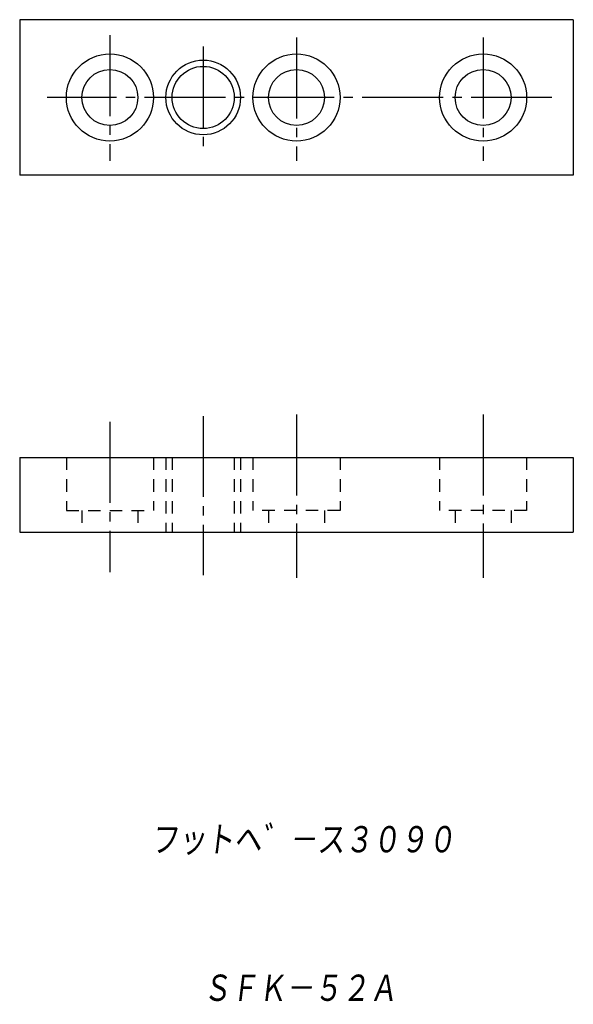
# Model space of a CAD drawing. Extents: x -47 to 42, y -159 to -1.
import ezdxf

# ---------------------------------------------------------------- set-up
doc = ezdxf.new("R2010")
doc.units = 0
doc.linetypes.add('CENTER', pattern=[17.5, 13, -1.5, 1.5, -1.5])
doc.linetypes.add('DASHED', pattern=[3.5, 2, -1.5])
doc.layers.get('0').update_dxf_attribs({"linetype": 'CONTINUOUS'})
doc.styles.get("Standard").update_dxf_attribs({"font": 'txt', "bigfont": 'BIGFONT'})

msp = doc.modelspace()

# ---------------------------------------------------------------- linework, layer by layer
at = {"color": 7, "linetype": 'CONTINUOUS'}
for p, q in [((42.22, -0.96), (-46.78, -0.96)), ((-46.78, -0.96), (-46.78, -25.96)), ((42.22, -0.96), (42.22, -25.96)), ((42.22, -25.96), (-46.78, -25.96)), ((-46.78, -71.31), (42.22, -71.31)), ((-46.78, -71.31), (-46.78, -83.31)), ((42.22, -71.31), (42.22, -83.31)), ((-46.78, -83.31), (42.22, -83.31))]:
    msp.add_line(p, q, dxfattribs=at)
at = {"color": 7, "linetype": 'CENTER'}
for p, q in [((-32.28, -3.47), (-32.28, -23.65)), ((-2.28, -3.84), (-2.28, -23.65)), ((27.72, -3.84), (27.72, -23.65)), ((-17.28, -5.28), (-17.28, -21.86)), ((38.79, -13.46), (-42.36, -13.46)), ((-17.28, -64.65), (-17.28, -90.2)), ((-2.28, -64.41), (-2.28, -90.68)), ((27.72, -64.41), (27.72, -90.68)), ((-32.28, -65.6), (-32.28, -89.73))]:
    msp.add_line(p, q, dxfattribs=at)
at = {"color": 7, "linetype": 'DASHED'}
for p, q in [((-39.28, -71.31), (-39.28, -79.81)), ((-25.28, -71.31), (-25.28, -79.81)), ((-23.28, -71.31), (-23.28, -83.31)), ((-22.28, -71.31), (-22.28, -83.31)), ((-12.28, -71.31), (-12.28, -83.31)), ((-11.28, -71.31), (-11.28, -83.31)), ((-9.28, -71.31), (-9.28, -79.81)), ((4.72, -71.31), (4.72, -79.81)), ((20.72, -71.31), (20.72, -79.81)), ((34.72, -71.31), (34.72, -79.81)), ((-39.28, -79.81), (-25.28, -79.81)), ((-36.78, -79.81), (-36.78, -83.31)), ((-27.78, -79.81), (-27.78, -83.31)), ((4.72, -79.81), (-9.28, -79.81)), ((-6.78, -79.81), (-6.78, -83.31)), ((2.22, -79.81), (2.22, -83.31)), ((34.72, -79.81), (20.72, -79.81)), ((23.22, -79.81), (23.22, -83.31)), ((32.22, -79.81), (32.22, -83.31))]:
    msp.add_line(p, q, dxfattribs=at)
at = {"color": 7, "linetype": 'CONTINUOUS'}
for centre, radius in [((-32.28, -13.46), 7), ((-17.28, -13.46), 6), ((-2.28, -13.46), 7), ((27.72, -13.46), 7), ((-32.28, -13.46), 4.5), ((-17.28, -13.46), 5), ((-2.28, -13.46), 4.5), ((27.72, -13.46), 4.5)]:
    msp.add_circle(centre, radius, dxfattribs=at)
for p in [(-2.28, -13.46), (-32.28, -71.31)]:
    msp.add_point(p, dxfattribs=at)

# ---------------------------------------------------------------- texts
at = {"color": 7, "linetype": 'CONTINUOUS', "oblique": 7}
for s, width, p in [('フットヘ゛－ス３０９０', 0.842962, (-25.74, -135.23)), ('ＳＦＫ－５２Ａ', 0.844538, (-17.36, -159.1))]:
    msp.add_text(s, height=4.8, dxfattribs=dict(at, width=width)).set_placement(p)

doc.saveas('drawing.dxf')
